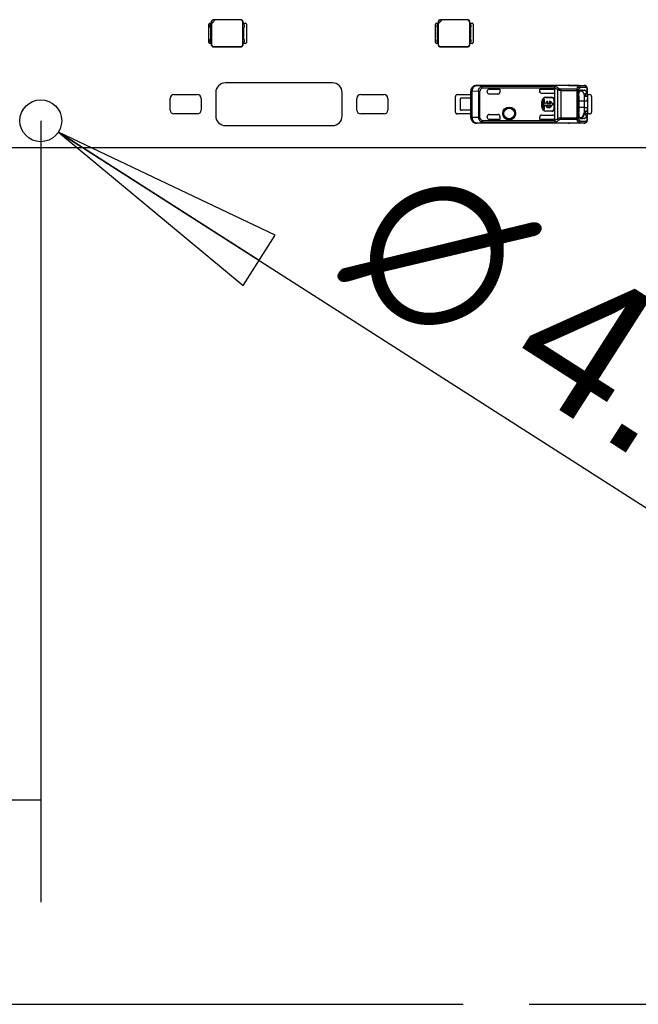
# Model space of a CAD drawing. Header units: millimetres. Extents: x 0 to 210, y 0 to 297.
# Tile 9 of 54: x 130 to 139, y 133 to 147. Entities that reach past the tile are written whole.
import ezdxf
from ezdxf.enums import TextEntityAlignment as Align

# ---------------------------------------------------------------- set-up
doc = ezdxf.new("R2010")
doc.units = ezdxf.units.MM
doc.header["$LTSCALE"] = 19.36
doc.linetypes.add('PHANTOM', pattern=[0.8, 0.45, -0.05, 0.1, -0.05, 0.1, -0.05])
doc.layers.get('0').update_dxf_attribs({"linetype": 'CONTINUOUS'})
doc.layers.add('DEFAULT_3', color=7, linetype='PHANTOM')
doc.layers.add('Z_DIM_2D', color=7, linetype='CONTINUOUS')
doc.styles.add('TEXTSTYLE_3', font='helveticaneueltw1g-ltcn.otf')
doc.styles.add('TEXTSTYLE_4', font='gdt', dxfattribs={"width": 0.7})
doc.dimstyles.new('DIMSTYLE_2', dxfattribs={"dimtxt": 2.1, "dimasz": 3.5, "dimexe": 1.5, "dimexo": 0, "dimgap": 0.525, "dimtad": 1, "dimlfac": 7.000007, "dimdsep": 46, "dimtxsty": 'TEXTSTYLE_3', "dimblk": '_FILLED', "dimblk1": '_FILLED', "dimblk2": '_FILLED', "dimcen": 0.09, "dimclrt": 5, "dimazin": 2, "dimtol": 1, "dimtp": 0.3, "dimtm": 0.3, "dimtfac": 1, "dimtofl": 0, "dimtmove": 0, "dimatfit": 3, "dimldrblk": '_FILLED', "dimfxl": 1, "dimtolj": 1, "dimarcsym": 0})
doc.dimstyles.new('DIMSTYLE_4', dxfattribs={"dimtxt": 2.1, "dimasz": 3.5, "dimexe": 1.5, "dimexo": 0, "dimtad": 1, "dimlfac": 7.000007, "dimdsep": 46, "dimtxsty": 'TEXTSTYLE_3', "dimblk": '_FILLED', "dimblk1": '_FILLED', "dimblk2": '_FILLED', "dimcen": 0.09, "dimclrt": 5, "dimazin": 2, "dimtol": 1, "dimtp": 0.2, "dimtm": 0.2, "dimtfac": 1, "dimtofl": 0, "dimtmove": 0, "dimatfit": 1, "dimldrblk": '_FILLED', "dimfxl": 1, "dimtolj": 1, "dimarcsym": 0})

# ---------------------------------------------------------------- blocks, each defined once
blk = doc.blocks.new('*D3')
at = {"layer": 'Z_DIM_2D', "color": 2, "linetype": 'CONTINUOUS'}
for p, q in [((72.215, 145.666), (72.215, 134.182)), ((130.072, 145.666), (130.072, 134.182)), ((72.215, 135.682), (101.144, 135.682)), ((130.072, 135.682), (101.144, 135.682))]:
    blk.add_line(p, q, dxfattribs=at)
at = {"layer": 'Z_DIM_2D', "color": 5, "linetype": 'CONTINUOUS'}
for s, height, style, p in [('405', 2.1, 'TEXTSTYLE_3', (99.052, 136.207)), ('`', 1.47, 'TEXTSTYLE_4', (102.025, 136.522)), ('0.3', 1.47, 'TEXTSTYLE_3', (104.117, 136.522))]:
    blk.add_text(s, height=height, dxfattribs=dict(at, style=style)).set_placement(p, align=Align.CENTER)
blk = doc.blocks.new('_FILLED')
at = {"color": 0, "linetype": 'BYBLOCK'}
blk.add_solid([(0, 0), (-1, 0.125), (-1, -0.125)], dxfattribs=at)
blk = doc.blocks.new('_NONE')
blk = doc.blocks.new('_CLOSED')
at = {"color": 0, "linetype": 'BYBLOCK'}
for p, q in [((0, 0), (-1, 0.125)), ((-1, 0.125), (-1, -0.125)), ((-1, -0.125), (0, 0)), ((-1, 0), (0, 0))]:
    blk.add_line(p, q, dxfattribs=at)
blk = doc.blocks.new('*D8')
at = {"layer": 'Z_DIM_2D', "color": 2, "linetype": 'CONTINUOUS'}
blk.add_line((130.331, 145.5), (148.027, 134.179), dxfattribs=at)
at = {"layer": 'Z_DIM_2D', "color": 2, "linetype": 'CONTINUOUS', "xscale": 3.5, "yscale": 3.5, "zscale": 3.5, "rotation": 147.3913147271}
blk.add_blockref('_CLOSED', (130.331, 145.5), dxfattribs=at)
at = {"layer": 'Z_DIM_2D', "color": 5, "linetype": 'CONTINUOUS'}
for s, height, style, p in [('n', 2.1, 'TEXTSTYLE_4', (134.474, 143.473)), ('4.3', 2.1, 'TEXTSTYLE_3', (136.833, 141.964)), ('`', 1.47, 'TEXTSTYLE_4', (139.973, 140.329)), ('0.2', 1.47, 'TEXTSTYLE_3', (141.417, 139.405)), (' (12x)', 2.1, 'TEXTSTYLE_3', (143.327, 137.81))]:
    blk.add_text(s, height=height, rotation=-32.6087, dxfattribs=dict(at, style=style)).set_placement(p)

msp = doc.modelspace()

# ---------------------------------------------------------------- linework, layer by layer
at = {"color": 7, "linetype": 'CONTINUOUS'}
for p, q in [((132.5402, 146.816), (132.5402, 147.0874)), ((132.5545, 147.1017), (132.5817, 147.1017)), ((132.5688, 147.0945), (132.5617, 147.0767)), ((132.5617, 147.041), (132.5617, 147.0767)), ((132.5617, 147.041), (132.5688, 147.0231)), ((132.5688, 147.0945), (132.5829, 147.0945)), ((132.5817, 147.0945), (132.5817, 147.1303)), ((132.5829, 146.8088), (132.5829, 147.0945)), ((132.5842, 147.097), (132.6363, 147.1492)), ((132.5842, 147.097), (132.5842, 147.1278)), ((132.5849, 146.7763), (132.5849, 147.0978)), ((133.0174, 147.1517), (132.6031, 147.1517)), ((132.6363, 147.1492), (132.6056, 147.1492)), ((133.0142, 147.1484), (132.6356, 147.1484)), ((133.0356, 147.127), (133.0356, 146.7763)), ((133.0376, 147.0945), (133.0517, 147.0945)), ((133.0376, 147.0945), (133.0376, 146.8088)), ((133.0388, 147.1303), (133.0388, 147.0945)), ((133.0388, 147.1017), (133.0788, 147.1017)), ((133.0588, 147.0767), (133.0517, 147.0945)), ((133.0517, 147.0231), (133.0588, 147.041)), ((133.0588, 147.0767), (133.0588, 147.041)), ((133.0931, 147.0874), (133.0931, 146.816)), ((135.8736, 146.816), (135.8736, 147.0874)), ((135.8879, 147.1017), (135.915, 147.1017)), ((135.9021, 147.0945), (135.895, 147.0767)), ((135.895, 147.041), (135.895, 147.0767)), ((135.895, 147.041), (135.9021, 147.0231)), ((135.9021, 147.0945), (135.9162, 147.0945)), ((135.915, 147.0945), (135.915, 147.1303)), ((135.9162, 146.8088), (135.9162, 147.0945)), ((135.9175, 147.097), (135.9696, 147.1492)), ((135.9175, 147.097), (135.9175, 147.1278)), ((135.9182, 146.7763), (135.9182, 147.0978)), ((136.3507, 147.1517), (135.9364, 147.1517)), ((135.9696, 147.1492), (135.9389, 147.1492)), ((136.3475, 147.1484), (135.9689, 147.1484)), ((136.3689, 147.127), (136.3689, 146.7763)), ((136.3709, 147.0945), (136.385, 147.0945)), ((136.3709, 147.0945), (136.3709, 146.8088)), ((136.3721, 147.1303), (136.3721, 147.0945)), ((136.3721, 147.1017), (136.4121, 147.1017)), ((136.3921, 147.0767), (136.385, 147.0945)), ((136.385, 147.0231), (136.3921, 147.041)), ((136.3921, 147.0767), (136.3921, 147.041)), ((136.4264, 147.0874), (136.4264, 146.816)), ((132.5688, 146.8802), (132.5688, 147.0231)), ((133.0517, 147.0231), (133.0517, 146.8802)), ((135.9021, 146.8802), (135.9021, 147.0231)), ((136.385, 147.0231), (136.385, 146.8802)), ((132.5817, 146.8017), (132.5545, 146.8017)), ((132.5688, 146.8802), (132.5617, 146.8624)), ((132.5617, 146.8267), (132.5617, 146.8624)), ((132.5617, 146.8267), (132.5688, 146.8088)), ((132.5829, 146.8088), (132.5688, 146.8088)), ((132.5817, 146.7731), (132.5817, 146.8088)), ((133.0174, 146.7517), (132.6031, 146.7517)), ((132.6063, 146.7549), (133.0142, 146.7549)), ((133.0517, 146.8088), (133.0376, 146.8088)), ((133.0388, 146.8088), (133.0388, 146.7731)), ((133.0788, 146.8017), (133.0388, 146.8017)), ((133.0588, 146.8624), (133.0517, 146.8802)), ((133.0517, 146.8088), (133.0588, 146.8267)), ((133.0588, 146.8624), (133.0588, 146.8267)), ((135.915, 146.8017), (135.8879, 146.8017)), ((135.9021, 146.8802), (135.895, 146.8624)), ((135.895, 146.8267), (135.895, 146.8624)), ((135.895, 146.8267), (135.9021, 146.8088)), ((135.9162, 146.8088), (135.9021, 146.8088)), ((135.915, 146.7731), (135.915, 146.8088)), ((136.3507, 146.7517), (135.9364, 146.7517)), ((135.9397, 146.7549), (136.3475, 146.7549)), ((136.385, 146.8088), (136.3709, 146.8088)), ((136.3721, 146.8088), (136.3721, 146.7731)), ((136.4121, 146.8017), (136.3721, 146.8017)), ((136.3921, 146.8624), (136.385, 146.8802)), ((136.385, 146.8088), (136.3921, 146.8267)), ((136.3921, 146.8624), (136.3921, 146.8267)), ((134.3579, 146.2231), (132.7864, 146.2231)), ((132.0293, 146.0517), (132.3722, 146.0517)), ((132.6436, 146.0802), (132.6436, 145.7374)), ((134.5007, 145.7374), (134.5007, 146.0802)), ((134.7722, 146.0517), (135.115, 146.0517)), ((136.165, 145.7945), (136.165, 146.0231)), ((136.1936, 146.0517), (136.39, 146.0517)), ((137.9762, 146.0303), (137.9763, 146.0303)), ((137.9762, 146.0303), (137.9763, 146.0303)), ((137.9762, 145.7874), (137.9762, 146.0303)), ((137.9763, 146.0303), (137.9763, 145.7874)), ((138.0081, 146.1177), (137.9998, 146.1147)), ((138.0081, 146.1179), (138.0321, 146.1179)), ((138.0321, 146.1179), (138.0081, 146.1177)), ((138.0146, 146.1035), (138.0545, 146.118)), ((138.055, 146.1178), (138.0147, 146.1033)), ((138.0147, 146.1033), (138.0147, 146.1032)), ((138.0147, 146.1033), (138.0147, 146.1032)), ((138.0321, 146.1179), (138.0549, 146.118)), ((138.0554, 146.0618), (138.0554, 146.062)), ((138.1043, 146.0226), (138.0615, 146.0168)), ((138.1043, 146.0517), (138.1364, 146.0517)), ((138.1043, 146.0225), (138.1043, 145.9588)), ((138.165, 146.0231), (138.165, 145.7945)), ((131.9722, 145.8231), (131.9722, 145.9945)), ((132.4293, 145.9945), (132.4293, 145.8231)), ((134.715, 145.8231), (134.715, 145.9945)), ((135.1722, 145.9945), (135.1722, 145.8231)), ((138.1043, 145.9588), (138.1043, 145.9958)), ((132.3722, 145.766), (132.0293, 145.766)), ((135.115, 145.766), (134.7722, 145.766)), ((136.39, 145.766), (136.1936, 145.766)), ((137.9763, 145.7874), (137.9762, 145.7874)), ((137.9763, 145.7874), (137.9762, 145.7874)), ((138.0614, 145.8588), (138.1043, 145.8588)), ((138.0614, 145.8008), (138.0614, 145.8588)), ((138.0956, 145.745), (138.0957, 145.7452)), ((138.1043, 145.8588), (138.1043, 145.7951)), ((138.1364, 145.766), (138.1043, 145.766)), ((132.7864, 145.5945), (134.3579, 145.5945)), ((138.0002, 145.7028), (138.0081, 145.6999)), ((138.0075, 145.6998), (138.0014, 145.7021)), ((138.0081, 145.6999), (138.0353, 145.6997)), ((138.0353, 145.6997), (138.0081, 145.6998)), ((138.0146, 145.7143), (138.055, 145.6997)), ((138.0548, 145.6996), (138.0146, 145.7141)), ((138.055, 145.6996), (138.0353, 145.6997)), ((138.069, 145.7042), (138.0692, 145.7043)), ((138.069, 145.7042), (138.0691, 145.7042)), ((138.0692, 145.7043), (138.0691, 145.7042)), ((140.6436, 145.266), (61.6437, 145.266))]:
    msp.add_line(p, q, dxfattribs=at)
at = {"color": 9, "linetype": 'CONTINUOUS'}
for p, q in [((132.5842, 147.1278), (132.5817, 147.1303)), ((132.6031, 147.1517), (132.6056, 147.1492)), ((133.0142, 147.1484), (133.0174, 147.1517)), ((133.0388, 147.1303), (133.0356, 147.127)), ((135.9175, 147.1278), (135.915, 147.1303)), ((135.9364, 147.1517), (135.9389, 147.1492)), ((136.3475, 147.1484), (136.3507, 147.1517)), ((136.3721, 147.1303), (136.3689, 147.127)), ((132.5817, 146.7731), (132.5849, 146.7763)), ((132.6063, 146.7549), (132.6031, 146.7517)), ((133.0174, 146.7517), (133.0142, 146.7549)), ((133.0356, 146.7763), (133.0388, 146.7731)), ((135.915, 146.7731), (135.9182, 146.7763)), ((135.9397, 146.7549), (135.9364, 146.7517)), ((136.3507, 146.7517), (136.3475, 146.7549)), ((136.3689, 146.7763), (136.3721, 146.7731)), ((136.4781, 146.185), (136.574, 146.184)), ((136.4781, 146.185), (136.4781, 146.185)), ((136.5435, 146.169), (136.5557, 146.1454)), ((137.6318, 146.171), (136.5557, 146.171)), ((136.5557, 146.1454), (136.5557, 146.171)), ((137.9723, 146.184), (136.574, 146.184)), ((136.574, 146.1833), (136.574, 146.184)), ((137.9723, 146.1833), (136.574, 146.1833)), ((137.8257, 146.1874), (137.8257, 146.186)), ((137.8257, 146.186), (138.0554, 146.186)), ((137.9723, 146.184), (138.0554, 146.186)), ((137.9723, 146.184), (137.9723, 146.1838)), ((137.9723, 146.1838), (137.9723, 146.1833)), ((138.0881, 146.1727), (138.0881, 146.1728)), ((136.3924, 146.0993), (136.39, 146.1017)), ((136.3924, 146.0993), (136.4124, 146.0993)), ((136.3924, 146.0993), (136.3924, 145.7183)), ((136.5013, 146.0984), (136.4124, 146.0993)), ((136.4124, 145.7183), (136.4124, 146.0993)), ((136.5013, 146.0984), (136.5232, 146.0984)), ((136.5013, 146.0984), (136.5013, 145.7193)), ((136.5232, 145.7193), (136.5232, 146.0984)), ((137.6235, 146.1454), (136.5557, 146.1454)), ((136.6614, 146.131), (136.6614, 146.131)), ((136.8186, 146.0874), (136.8182, 146.0874)), ((137.5948, 146.131), (137.5948, 146.131)), ((137.6637, 146.1221), (137.6637, 145.6955)), ((137.9466, 146.129), (137.7123, 146.129)), ((137.7123, 146.129), (137.7123, 145.6886)), ((137.7123, 146.1111), (137.9734, 146.111)), ((137.9466, 146.129), (137.9466, 145.6886)), ((137.9734, 145.7066), (137.9734, 146.111)), ((138.0822, 146.1574), (137.9992, 146.1554)), ((138.1034, 146.0432), (138.0598, 146.0432)), ((138.0757, 146.0187), (138.0757, 146.0671)), ((138.0957, 146.1516), (138.0957, 146.0727)), ((138.1043, 146.0225), (138.1043, 146.1294)), ((137.4338, 145.9517), (137.4376, 145.9517)), ((137.4948, 146.0088), (137.4948, 146.0126)), ((137.5805, 146.0126), (137.5805, 146.0088)), ((137.6091, 145.9802), (137.6128, 145.9802)), ((137.9763, 145.9588), (138.1043, 145.9588)), ((136.8182, 145.7302), (136.8186, 145.7302)), ((137.4376, 145.866), (137.4338, 145.866)), ((137.4948, 145.805), (137.4948, 145.8088)), ((137.5805, 145.8088), (137.5805, 145.805)), ((137.6128, 145.8374), (137.6091, 145.8374)), ((138.0614, 145.8588), (137.9763, 145.8588)), ((138.053, 145.7745), (138.1035, 145.7745)), ((138.0757, 145.7505), (138.0757, 145.8084)), ((138.0957, 145.7449), (138.0957, 145.666)), ((138.1043, 145.6882), (138.1043, 145.7951)), ((136.39, 145.716), (136.3924, 145.7183)), ((136.4124, 145.7183), (136.3924, 145.7183)), ((136.4124, 145.7183), (136.5013, 145.7193)), ((136.4777, 145.6326), (136.574, 145.6336)), ((136.5232, 145.7193), (136.5013, 145.7193)), ((136.5557, 145.6722), (136.5435, 145.6486)), ((136.5557, 145.6722), (137.6235, 145.6722)), ((136.5557, 145.6722), (136.5557, 145.6466)), ((136.5557, 145.6466), (137.632, 145.6466)), ((136.5715, 145.6345), (136.574, 145.6344)), ((136.574, 145.6344), (137.9723, 145.6344)), ((136.574, 145.6336), (136.574, 145.6344)), ((136.574, 145.6336), (137.9723, 145.6336)), ((136.6614, 145.6866), (136.6614, 145.6867)), ((137.5947, 145.6867), (137.5947, 145.6866)), ((137.9466, 145.7066), (137.7123, 145.7066)), ((137.7123, 145.6886), (137.9466, 145.6886)), ((138.0554, 145.6316), (137.8257, 145.6316)), ((137.8257, 145.6316), (137.8257, 145.6302)), ((137.9734, 145.7066), (137.9466, 145.7066)), ((137.9723, 145.6344), (137.9723, 145.6338)), ((137.9723, 145.6338), (137.9723, 145.6336)), ((138.0554, 145.6316), (137.9723, 145.6336)), ((137.9992, 145.6622), (138.0822, 145.6602)), ((138.0881, 145.6448), (138.088, 145.6448))]:
    msp.add_line(p, q, dxfattribs=at)
at = {"color": 6, "linetype": 'CONTINUOUS'}
for p, q in [((136.4763, 146.1874), (137.8257, 146.1874)), ((136.4781, 146.185), (136.4763, 146.1874)), ((138.0558, 146.186), (138.0554, 146.186)), ((138.0558, 146.186), (138.0557, 146.186)), ((136.39, 145.9981), (136.39, 146.1017)), ((136.6329, 146.0874), (136.6329, 146.1025)), ((136.6614, 146.131), (136.8182, 146.131)), ((136.6614, 146.131), (136.8186, 146.131)), ((136.79, 146.0588), (136.6614, 146.0588)), ((136.8186, 146.131), (136.8182, 146.131)), ((136.8182, 146.131), (136.8182, 146.0874)), ((136.8186, 146.131), (136.8186, 146.0874)), ((137.4043, 146.131), (137.5948, 146.131)), ((137.4047, 146.131), (137.4043, 146.131)), ((137.4043, 146.096), (137.4043, 146.131)), ((137.4047, 146.0947), (137.4043, 146.096)), ((137.4047, 146.131), (137.5948, 146.131)), ((137.4047, 146.0947), (137.4047, 146.131)), ((137.5948, 146.0674), (137.4329, 146.0674)), ((137.6233, 145.6748), (137.6233, 146.1428)), ((138.0146, 146.1035), (137.9907, 146.1033)), ((136.2329, 145.991), (136.2329, 145.8267)), ((136.3903, 145.9981), (136.2543, 145.9981)), ((136.3903, 145.8195), (136.3903, 145.9981)), ((137.4338, 145.866), (137.4338, 145.9517)), ((137.4376, 145.866), (137.4376, 145.9517)), ((137.4736, 145.9794), (137.4547, 145.9794)), ((137.4547, 145.9794), (137.4547, 145.8382)), ((137.4736, 145.9183), (137.4736, 145.9794)), ((137.4882, 145.9183), (137.4736, 145.9183)), ((137.4736, 145.8994), (137.4882, 145.8994)), ((137.4736, 145.8382), (137.4736, 145.8994)), ((137.4948, 146.0126), (137.5805, 146.0126)), ((137.4948, 146.0088), (137.5805, 146.0088)), ((137.565, 145.9183), (137.5059, 145.9183)), ((137.5059, 145.8994), (137.565, 145.8994)), ((137.5236, 145.9375), (137.5236, 145.9555)), ((137.5473, 145.9555), (137.5473, 145.9375)), ((137.5975, 145.9183), (137.5827, 145.9183)), ((137.5827, 145.8994), (137.5975, 145.8994)), ((137.5975, 145.8994), (137.5975, 145.9183)), ((137.6091, 145.9802), (137.6091, 145.8374)), ((137.6128, 145.9802), (137.6128, 145.8374)), ((138.0614, 145.8588), (138.0614, 145.9588)), ((138.0615, 145.9588), (138.0615, 146.0168)), ((138.1043, 145.9588), (138.1043, 145.8588)), ((136.3903, 145.8195), (136.2543, 145.8195)), ((136.39, 145.716), (136.39, 145.8195)), ((136.6329, 145.7152), (136.6329, 145.7302)), ((136.6614, 145.7588), (136.79, 145.7588)), ((136.8182, 145.7302), (136.8182, 145.6867)), ((136.8186, 145.7302), (136.8186, 145.6866)), ((137.4329, 145.7502), (137.5948, 145.7502)), ((137.4547, 145.8382), (137.4736, 145.8382)), ((137.5805, 145.8088), (137.4948, 145.8088)), ((137.5805, 145.805), (137.4948, 145.805)), ((138.0614, 145.8088), (138.1041, 145.8088)), ((138.0614, 145.8084), (138.0757, 145.8084)), ((138.1041, 145.8088), (138.1041, 145.8588)), ((136.4763, 145.6302), (136.4777, 145.6326)), ((137.8257, 145.6302), (136.4763, 145.6302)), ((136.6614, 145.6867), (136.8182, 145.6867)), ((136.8186, 145.6866), (136.6614, 145.6866)), ((136.8182, 145.6867), (136.8186, 145.6866)), ((137.4043, 145.7216), (137.4047, 145.7224)), ((137.4043, 145.6866), (137.4043, 145.7216)), ((137.4043, 145.6866), (137.4047, 145.6867)), ((137.5947, 145.6866), (137.4043, 145.6866)), ((137.4047, 145.6867), (137.4047, 145.7224)), ((137.5948, 145.6867), (137.4047, 145.6867)), ((137.5948, 145.6867), (137.5947, 145.6867)), ((137.9907, 145.7143), (138.0146, 145.7141)), ((138.0557, 145.6316), (138.0558, 145.6316)), ((138.088, 145.6448), (138.0884, 145.6452)), ((138.088, 145.6448), (138.0881, 145.6448))]:
    msp.add_line(p, q, dxfattribs=at)
for points in [[(138.1043, 146.1294), (138.1043, 146.1303), (138.1043, 146.1314), (138.1042, 146.1325), (138.1042, 146.1335), (138.1042, 146.1345), (138.1041, 146.1355), (138.104, 146.1365), (138.104, 146.1374), (138.1039, 146.1384), (138.1038, 146.1393), (138.1037, 146.1403), (138.1036, 146.1412), (138.1034, 146.1421), (138.1033, 146.143), (138.1032, 146.1439), (138.103, 146.1447), (138.1028, 146.1456), (138.1027, 146.1464), (138.1025, 146.1472), (138.1023, 146.148), (138.1021, 146.1488), (138.1019, 146.1496), (138.1017, 146.1503), (138.1015, 146.151), (138.1013, 146.1518), (138.101, 146.1525), (138.1008, 146.1532), (138.1005, 146.1539), (138.1003, 146.1546), (138.1, 146.1553), (138.0997, 146.156), (138.0994, 146.1566), (138.0992, 146.1573), (138.0989, 146.1579), (138.0986, 146.1586), (138.0983, 146.1592), (138.0979, 146.1598), (138.0976, 146.1604), (138.0973, 146.161), (138.097, 146.1616), (138.0966, 146.1622), (138.0963, 146.1628), (138.0959, 146.1634), (138.0955, 146.164), (138.0952, 146.1645), (138.0948, 146.1651), (138.0944, 146.1656), (138.094, 146.1661), (138.0936, 146.1667), (138.0932, 146.1672), (138.0928, 146.1677), (138.0924, 146.1682), (138.092, 146.1687), (138.0916, 146.1692), (138.0911, 146.1697), (138.0907, 146.1702), (138.0902, 146.1707), (138.0898, 146.1711), (138.0893, 146.1716), (138.0889, 146.172), (138.0884, 146.1725), (138.0881, 146.1728)], [(138.0884, 145.6452), (138.0889, 145.6456), (138.0893, 145.6461), (138.0898, 145.6465), (138.0903, 145.647), (138.0907, 145.6475), (138.0912, 145.648), (138.0916, 145.6485), (138.0921, 145.649), (138.0925, 145.6495), (138.0929, 145.65), (138.0933, 145.6505), (138.0937, 145.6511), (138.0941, 145.6516), (138.0945, 145.6521), (138.0949, 145.6527), (138.0953, 145.6532), (138.0956, 145.6538), (138.096, 145.6544), (138.0963, 145.6549), (138.0967, 145.6555), (138.097, 145.6561), (138.0974, 145.6567), (138.0977, 145.6573), (138.098, 145.6579), (138.0983, 145.6586), (138.0986, 145.6592), (138.0989, 145.6599), (138.0992, 145.6605), (138.0995, 145.6612), (138.0998, 145.6619), (138.1001, 145.6625), (138.1003, 145.6632), (138.1006, 145.6639), (138.1009, 145.6647), (138.1011, 145.6654), (138.1013, 145.6661), (138.1016, 145.6669), (138.1018, 145.6677), (138.102, 145.6685), (138.1022, 145.6693), (138.1024, 145.6701), (138.1026, 145.6709), (138.1028, 145.6718), (138.103, 145.6726), (138.1031, 145.6735), (138.1033, 145.6744), (138.1034, 145.6754), (138.1036, 145.6763), (138.1037, 145.6773), (138.1038, 145.6783), (138.1039, 145.6793), (138.104, 145.6804), (138.1041, 145.6814), (138.1041, 145.6825), (138.1042, 145.6836), (138.1042, 145.6848), (138.1043, 145.686), (138.1043, 145.6871), (138.1043, 145.6882)]]:
    msp.add_lwpolyline(points, dxfattribs=at)
at = {"color": 7, "linetype": 'CONTINUOUS'}
msp.add_circle((130.0722, 145.666), 0.3071, dxfattribs=at)
at = {"color": 6, "linetype": 'CONTINUOUS'}
for radius in [0.0939, 0.0786]:
    msp.add_circle((136.9543, 145.7731), radius, dxfattribs=at)
at = {"color": 9, "linetype": 'CONTINUOUS'}
for radius in [0.0837, 0.0789]:
    msp.add_circle((136.9543, 145.7731), radius, dxfattribs=at)
at = {"color": 7, "linetype": 'CONTINUOUS'}
for centre, radius, start, end in [((132.5545, 147.0874), 0.0143, 90.00066, 180), ((133.0788, 147.0874), 0.0143, 0.00066, 89.99934), ((135.8879, 147.0874), 0.0143, 90.00066, 180), ((136.4121, 147.0874), 0.0143, 0.00066, 89.99934), ((132.5545, 146.816), 0.0143, 180, 269.99934), ((133.0788, 146.816), 0.0143, 270.00066, 359.99934), ((135.8879, 146.816), 0.0143, 180, 269.99934), ((136.4121, 146.816), 0.0143, 270.00066, 359.99934), ((132.7864, 146.0802), 0.1429, 90, 180), ((134.3579, 146.0802), 0.1429, 0, 90), ((132.0293, 145.9945), 0.0571, 90.0008, 180), ((132.3722, 145.9945), 0.0571, 0.0008, 89.9992), ((134.7722, 145.9945), 0.0571, 90.0008, 180), ((135.115, 145.9945), 0.0571, 0.0008, 89.9992), ((136.1936, 146.0231), 0.0286, 90.00133, 179.99912), ((138.0148, 146.0821), 0.0214, 88.53685, 90.49988), ((134.2894, 160.5843), 15.0029, 284.53788, 284.69682), ((138.0515, 146.0876), 0.0312, 57.69491, 58.11826), ((137.9234, 146.0094), 0.1834, 20.05135, 20.1668), ((138.0283, 146.0378), 0.0759, 27.07305, 27.3378), ((138.1364, 146.0231), 0.0286, 0.00133, 89.99867), ((132.0293, 145.8231), 0.0571, 180, 269.9992), ((132.3722, 145.8231), 0.0571, 270.0008, 359.9992), ((132.7864, 145.7374), 0.1429, 180, 270), ((134.3579, 145.7374), 0.1429, 270, 360), ((134.7722, 145.8231), 0.0571, 180, 269.9992), ((135.115, 145.8231), 0.0571, 270.0008, 359.9992), ((136.1936, 145.7945), 0.0286, 180.00088, 269.99867), ((133.504, 128.2361), 18.1012, 75.30544, 75.43719), ((138.0487, 145.7698), 0.0531, 332.15947, 332.44889), ((138.1364, 145.7945), 0.0286, 270.00133, 359.99867), ((137.5948, 145.7152), 0.0286, 270.00042, 359.99993), ((137.5948, 145.7154), 0.0288, 270.00303, 270.73985), ((137.5942, 145.7152), 0.0292, 359.26229, 359.99502), ((138.0095, 145.7151), 0.0154, 246.38987, 252.0981), ((138.0093, 145.7145), 0.0147, 252.10149, 265.21434), ((138.0147, 145.7254), 0.0113, 269.63077, 271.62927)]:
    msp.add_arc(centre, radius, start, end, dxfattribs=at)
at = {"color": 6, "linetype": 'CONTINUOUS'}
for centre, radius, start, end in [((136.4757, 146.1017), 0.0857, 89.99991, 180.00035), ((136.4758, 146.1017), 0.0857, 89.6912, 90.05786), ((137.8267, 146.1001), 0.0859, 90.00009, 90.64346), ((138.0557, 146.1745), 0.0115, 90.90546, 91.74279), ((138.0557, 146.1741), 0.0119, 90.45045, 90.90751), ((138.0557, 146.1738), 0.0122, 89.99911, 90.45047), ((136.6614, 146.0874), 0.0286, 180, 270), ((137.5948, 146.1025), 0.0286, 359.99384, 89.9998), ((137.6402, 146.1428), 0.0169, 171.09849, 180.06246), ((136.2543, 145.9624), 0.0357, 90, 126.8699), ((137.4948, 145.9517), 0.0609, 90, 180), ((137.4948, 145.9517), 0.0571, 90, 180), ((137.5355, 145.9088), 0.0482, 104.20419, 168.67274), ((137.5355, 145.9088), 0.0482, 191.32726, 348.67274), ((137.5355, 145.9088), 0.031, 112.43198, 162.21534), ((137.5355, 145.9088), 0.031, 197.78466, 342.21534), ((137.5355, 145.9088), 0.0482, 11.32726, 75.79581), ((137.5355, 145.9088), 0.031, 17.78466, 67.56802), ((137.5805, 145.9802), 0.0323, 360, 90), ((137.5805, 145.9802), 0.0286, 0, 90), ((136.2543, 145.8552), 0.0357, 233.1301, 270), ((136.6614, 145.7302), 0.0286, 90, 180), ((137.4329, 145.7216), 0.0286, 90.00217, 179.99799), ((137.4333, 145.722), 0.0286, 135.95072, 179.2565), ((137.4948, 145.866), 0.0609, 180, 270), ((137.4948, 145.866), 0.0571, 180, 270), ((137.5805, 145.8374), 0.0323, 270, 0), ((137.5805, 145.8374), 0.0286, 270, 0), ((136.4757, 145.716), 0.0857, 179.99962, 270.00014), ((136.4781, 145.7183), 0.0857, 180.00323, 269.75999), ((136.4758, 145.716), 0.0857, 269.95547, 270.32231), ((137.5948, 145.7152), 0.0286, 270.00024, 359.85015), ((137.6402, 145.6748), 0.0169, 179.93914, 188.90195), ((137.8257, 145.7161), 0.0859, 270.01088, 280.26946), ((137.8267, 145.7174), 0.0858, 269.35599, 270.00056)]:
    msp.add_arc(centre, radius, start, end, dxfattribs=at)
at = {"color": 9, "linetype": 'CONTINUOUS'}
for centre, radius, start, end in [((136.4781, 146.0993), 0.0857, 90.00982, 179.99473), ((136.5793, 146.0863), 0.0971, 93.115, 94.53757), ((137.5619, 145.8191), 0.1862, 292.11397, 309.335), ((138.0726, 145.6619), 0.023, 312.27817, 312.98135)]:
    msp.add_arc(centre, radius, start, end, dxfattribs=at)
at = {"color": 7, "linetype": 'CONTINUOUS'}
for centre, major_axis, start_param, end_param in [((132.6031, 147.1302), (-0.0152, 0.0152), -0.7847892, 0.7847892), ((132.6056, 147.1277), (-0.0152, 0.0152), -0.7847892, 0.7847892), ((133.0141, 147.127), (0.0152, 0.0152), -0.7847892, 0.7847892), ((133.0174, 147.1302), (0.0152, 0.0152), -0.7847892, 0.7847892), ((135.9364, 147.1302), (-0.0152, 0.0152), -0.7847892, 0.7847892), ((135.9389, 147.1277), (-0.0152, 0.0152), -0.7847892, 0.7847892), ((136.3475, 147.127), (0.0152, 0.0152), -0.7847892, 0.7847892), ((136.3507, 147.1302), (0.0152, 0.0152), -0.7847892, 0.7847892), ((132.6031, 146.7731), (0.0152, 0.0152), -3.9263818, -2.3568035), ((132.6064, 146.7764), (-0.0152, -0.0152), -0.7847892, 0.7847892), ((133.0141, 146.7764), (0.0152, -0.0152), -0.7847892, 0.7847892), ((133.0174, 146.7731), (0.0152, -0.0152), -0.7847892, 0.7847892), ((135.9364, 146.7731), (0.0152, 0.0152), -3.9263818, -2.3568035), ((135.9397, 146.7764), (-0.0152, -0.0152), -0.7847892, 0.7847892), ((136.3475, 146.7764), (0.0152, -0.0152), -0.7847892, 0.7847892), ((136.3507, 146.7731), (0.0152, -0.0152), -0.7847892, 0.7847892)]:
    msp.add_ellipse(centre, major_axis=major_axis, ratio=0.9987828, start_param=start_param, end_param=end_param, dxfattribs=at)
at = {"color": 6, "linetype": 'CONTINUOUS'}
for centre, major_axis, ratio, start_param, end_param in [((137.8257, 146.1017), (0, 0.0857), 0.9999619, -0.1794066, -0.0000055), ((136.6614, 146.1024), (0, 0.0286), 0.9999939, 0, 1.5681784), ((136.6614, 146.1025), (0, 0.0286), 0.9999939, 0, 1.5707963), ((136.7896, 146.0874), (0.0286, 0), 0.9998477, -1.5577083, 0), ((136.79, 146.0874), (0.0286, 0), 0.9998477, -1.5707963, 0), ((137.4329, 146.096), (0.0202, -0.0202), 0.9996955, -2.3563468, -0.7852459), ((137.5948, 146.1024), (0, 0.0286), 0.9999939, -1.5681785, 0), ((137.5948, 146.096), (0, 0.0286), 0.9998477, -3.1415927, -1.5707963), ((136.7896, 145.7302), (0.0286, 0), 0.9998477, -0.0000003, 1.5579162), ((136.79, 145.7302), (0.0286, 0), 0.9998477, -0.0000006, 1.5707963), ((137.5948, 145.7216), (0, 0.0286), 0.9998477, -1.5707956, 0), ((136.6614, 145.7152), (0, 0.0286), 0.9999939, -4.7097711, -3.1415927), ((136.6614, 145.7152), (0, 0.0286), 0.9999939, -4.712389, -3.1415927)]:
    msp.add_ellipse(centre, major_axis=major_axis, ratio=ratio, start_param=start_param, end_param=end_param, dxfattribs=at)
at = {"color": 9, "linetype": 'CONTINUOUS'}
for points, knots in [([(136.4124, 146.0993), (136.4125, 146.1103), (136.415, 146.1268), (136.4231, 146.1468), (136.4313, 146.1598), (136.4412, 146.1706), (136.4526, 146.1787), (136.4651, 146.1838), (136.4738, 146.185), (136.4781, 146.185)], [0, 0, 0, 0, 0.2782204, 0.4126412, 0.541523, 0.6640737, 0.7804092, 0.8916784, 1, 1, 1, 1]), ([(136.5013, 146.0984), (136.5013, 146.102), (136.5019, 146.1092), (136.5042, 146.1198), (136.5079, 146.1299), (136.5129, 146.1395), (136.5191, 146.1482), (136.5288, 146.1588), (136.5374, 146.1653), (136.5435, 146.169)], [0, 0, 0, 0, 0.1257013, 0.2513021, 0.3767119, 0.5019234, 0.6269279, 0.7516743, 1, 1, 1, 1]), ([(136.574, 146.184), (136.5719, 146.184), (136.5678, 146.1839), (136.5629, 146.1832), (136.5593, 146.1824), (136.557, 146.1817), (136.5549, 146.1809), (136.5531, 146.1799), (136.5515, 146.1788), (136.5496, 146.1773), (136.5475, 146.1752), (136.5452, 146.1723), (136.544, 146.1701), (136.5435, 146.169)], [0, 0, 0, 0, 0.1738491, 0.3357339, 0.4099412, 0.4782545, 0.5397625, 0.5944988, 0.6458969, 0.6961913, 0.7965551, 0.8976782, 1, 1, 1, 1]), ([(136.5557, 146.171), (136.5536, 146.1711), (136.5494, 146.1708), (136.5454, 146.1698), (136.5435, 146.169)], [0, 0, 0, 0, 0.5041732, 1, 1, 1, 1]), ([(136.5557, 146.171), (136.5558, 146.1722), (136.5562, 146.1739), (136.5571, 146.1761), (136.5579, 146.1776), (136.5588, 146.179), (136.5602, 146.1803), (136.5621, 146.1814), (136.5636, 146.1819), (136.5645, 146.1821)], [0, 0, 0, 0, 0.2345631, 0.3468052, 0.4567821, 0.5663455, 0.6825719, 0.8212707, 1, 1, 1, 1]), ([(136.5716, 146.1831), (136.5703, 146.183), (136.5679, 146.1829), (136.5656, 146.1824), (136.5645, 146.1821)], [0, 0, 0, 0, 0.5448432, 1, 1, 1, 1]), ([(137.6799, 146.1425), (137.6726, 146.1485), (137.6572, 146.1593), (137.6404, 146.1676), (137.6318, 146.171)], [0, 0, 0, 0, 0.5062308, 1, 1, 1, 1]), ([(137.9571, 146.1611), (137.9582, 146.1636), (137.9604, 146.1682), (137.9641, 146.1744), (137.968, 146.1794), (137.9709, 146.1821), (137.9723, 146.1833)], [0, 0, 0, 0, 0.2986715, 0.5637951, 0.7966188, 1, 1, 1, 1]), ([(137.9992, 146.1554), (137.9992, 146.1591), (137.9978, 146.1666), (137.9928, 146.1745), (137.9873, 146.1793), (137.9827, 146.182), (137.9776, 146.1836), (137.9741, 146.184), (137.9723, 146.184)], [0, 0, 0, 0, 0.2563638, 0.5088233, 0.63344, 0.7566151, 0.8786418, 1, 1, 1, 1]), ([(137.9723, 146.1833), (137.9732, 146.1832), (137.9748, 146.183), (137.9782, 146.1822), (137.9822, 146.1807), (137.9867, 146.178), (137.9921, 146.1733), (137.9961, 146.1673), (137.9984, 146.1607), (137.999, 146.1572), (137.9992, 146.1554)], [0, 0, 0, 0, 0.0602494, 0.1212418, 0.2443034, 0.3690961, 0.4952863, 0.7483387, 0.8747667, 1, 1, 1, 1]), ([(138.0554, 146.186), (138.0571, 146.186), (138.0607, 146.1856), (138.0657, 146.184), (138.0704, 146.1813), (138.0759, 146.1765), (138.0808, 146.1686), (138.0822, 146.1611), (138.0822, 146.1574)], [0, 0, 0, 0, 0.121362, 0.2433908, 0.3665656, 0.4911818, 0.7436392, 1, 1, 1, 1]), ([(138.0957, 146.1516), (138.0959, 146.1536), (138.0959, 146.1576), (138.0946, 146.1633), (138.092, 146.1685), (138.0895, 146.1715), (138.0881, 146.1727)], [0, 0, 0, 0, 0.2576148, 0.5092516, 0.7560062, 1, 1, 1, 1]), ([(136.5557, 146.1454), (136.5513, 146.143), (136.5451, 146.1388), (136.5378, 146.132), (136.5329, 146.1263), (136.5289, 146.12), (136.5258, 146.1131), (136.5238, 146.1059), (136.5232, 146.1009), (136.5232, 146.0984)], [0, 0, 0, 0, 0.2498673, 0.3749307, 0.4999774, 0.6250074, 0.750022, 0.8750185, 1, 1, 1, 1]), ([(137.6637, 146.1221), (137.6606, 146.1243), (137.6477, 146.1323), (137.6339, 146.1388), (137.6233, 146.1428)], [0, 0, 0, 0, 0.2533509, 1, 1, 1, 1]), ([(137.6637, 146.1221), (137.6647, 146.1242), (137.6668, 146.1281), (137.6707, 146.1336), (137.675, 146.1385), (137.6783, 146.1413), (137.6799, 146.1425)], [0, 0, 0, 0, 0.2551148, 0.5140732, 0.7658094, 1, 1, 1, 1]), ([(137.7123, 146.1111), (137.7079, 146.1111), (137.6992, 146.1117), (137.6827, 146.1147), (137.671, 146.1187), (137.6637, 146.1221)], [0, 0, 0, 0, 0.2635765, 0.5212199, 1, 1, 1, 1]), ([(137.7123, 146.129), (137.7091, 146.1291), (137.7029, 146.1299), (137.6942, 146.133), (137.6866, 146.1373), (137.682, 146.1408), (137.6799, 146.1425)], [0, 0, 0, 0, 0.2658241, 0.5234176, 0.768754, 1, 1, 1, 1]), ([(137.9571, 146.1611), (137.9549, 146.1564), (137.951, 146.1458), (137.948, 146.1349), (137.9466, 146.129)], [0, 0, 0, 0, 0.4639962, 1, 1, 1, 1]), ([(137.9734, 146.111), (137.9725, 146.1132), (137.9704, 146.1164), (137.9668, 146.1199), (137.9622, 146.1234), (137.9555, 146.1268), (137.9496, 146.1285), (137.9466, 146.129)], [0, 0, 0, 0, 0.2106204, 0.3291538, 0.4552841, 0.723581, 1, 1, 1, 1]), ([(137.9839, 146.1373), (137.9833, 146.1402), (137.9809, 146.146), (137.9747, 146.1532), (137.9666, 146.1586), (137.9603, 146.1606), (137.9571, 146.1611)], [0, 0, 0, 0, 0.2339816, 0.4842506, 0.7431808, 1, 1, 1, 1]), ([(137.9734, 146.111), (137.9748, 146.1159), (137.9779, 146.1248), (137.9818, 146.1334), (137.9839, 146.1373)], [0, 0, 0, 0, 0.5338722, 1, 1, 1, 1]), ([(137.9839, 146.1373), (137.985, 146.1393), (137.9873, 146.1431), (137.992, 146.1495), (137.9962, 146.1535), (137.9992, 146.1554)], [0, 0, 0, 0, 0.2913143, 0.5543347, 1, 1, 1, 1]), ([(138.0822, 146.1574), (138.0834, 146.1575), (138.0857, 146.1573), (138.0892, 146.1561), (138.0926, 146.1543), (138.0947, 146.1526), (138.0957, 146.1516)], [0, 0, 0, 0, 0.2282418, 0.4653964, 0.7203716, 1, 1, 1, 1]), ([(138.1043, 146.1294), (138.1043, 146.1318), (138.1041, 146.1364), (138.1026, 146.1427), (138.0999, 146.1479), (138.0972, 146.1506), (138.0957, 146.1516)], [0, 0, 0, 0, 0.2943053, 0.549205, 0.7777373, 1, 1, 1, 1]), ([(136.5013, 145.7193), (136.5013, 145.7157), (136.5019, 145.7085), (136.5042, 145.6979), (136.5078, 145.6877), (136.5129, 145.6782), (136.5191, 145.6694), (136.5288, 145.6589), (136.5374, 145.6523), (136.5435, 145.6486)], [0, 0, 0, 0, 0.1257008, 0.2512999, 0.3767079, 0.5019205, 0.6269301, 0.7516816, 1, 1, 1, 1]), ([(136.5557, 145.6722), (136.5513, 145.6746), (136.5451, 145.6788), (136.5377, 145.6856), (136.5329, 145.6913), (136.5289, 145.6977), (136.5258, 145.7045), (136.5238, 145.7118), (136.5232, 145.7168), (136.5232, 145.7193)], [0, 0, 0, 0, 0.2498677, 0.374931, 0.4999778, 0.6250078, 0.7500222, 0.8750182, 1, 1, 1, 1]), ([(136.5435, 145.6486), (136.5454, 145.6479), (136.5494, 145.6468), (136.5536, 145.6465), (136.5557, 145.6466)], [0, 0, 0, 0, 0.4958301, 1, 1, 1, 1]), ([(136.5435, 145.6486), (136.544, 145.6475), (136.5452, 145.6454), (136.5475, 145.6425), (136.5501, 145.6399), (136.5526, 145.638), (136.5549, 145.6368), (136.557, 145.6359), (136.5593, 145.6352), (136.5629, 145.6344), (136.5678, 145.6338), (136.5719, 145.6336), (136.574, 145.6336)], [0, 0, 0, 0, 0.1021621, 0.2032603, 0.3037186, 0.4055587, 0.4605144, 0.5219703, 0.590198, 0.664294, 0.8260618, 1, 1, 1, 1]), ([(136.5557, 145.6466), (136.5558, 145.6454), (136.5563, 145.6437), (136.557, 145.6415), (136.5578, 145.64), (136.5586, 145.6389), (136.5594, 145.6381), (136.5604, 145.6372), (136.5621, 145.6363), (136.5636, 145.6358), (136.5645, 145.6355)], [0, 0, 0, 0, 0.2345481, 0.3453031, 0.4542784, 0.5654739, 0.6232148, 0.6832186, 0.8226365, 1, 1, 1, 1]), ([(136.5715, 145.6345), (136.5702, 145.6346), (136.5678, 145.6348), (136.5655, 145.6352), (136.5645, 145.6355)], [0, 0, 0, 0, 0.5447932, 1, 1, 1, 1]), ([(137.6233, 145.6748), (137.6304, 145.6775), (137.6443, 145.6836), (137.6574, 145.6912), (137.6637, 145.6955)], [0, 0, 0, 0, 0.4960455, 1, 1, 1, 1]), ([(137.7123, 145.7066), (137.7079, 145.7066), (137.6992, 145.706), (137.6865, 145.7037), (137.6747, 145.7001), (137.6673, 145.6971), (137.6637, 145.6955)], [0, 0, 0, 0, 0.2634143, 0.5209007, 0.7676627, 1, 1, 1, 1]), ([(137.6637, 145.6955), (137.6647, 145.6935), (137.6668, 145.6895), (137.6707, 145.684), (137.675, 145.6791), (137.6783, 145.6763), (137.6799, 145.6751)], [0, 0, 0, 0, 0.2551203, 0.5140821, 0.7658167, 1, 1, 1, 1]), ([(137.6799, 145.6751), (137.682, 145.6769), (137.6866, 145.6803), (137.6943, 145.6845), (137.7029, 145.6877), (137.7091, 145.6886), (137.7123, 145.6886)], [0, 0, 0, 0, 0.23163, 0.4769629, 0.7343075, 1, 1, 1, 1]), ([(137.9466, 145.6886), (137.9496, 145.6892), (137.9555, 145.6908), (137.9622, 145.6943), (137.9668, 145.6977), (137.9704, 145.7013), (137.9725, 145.7044), (137.9734, 145.7066)], [0, 0, 0, 0, 0.2764161, 0.5447108, 0.670841, 0.7893753, 1, 1, 1, 1]), ([(137.9466, 145.6886), (137.948, 145.6827), (137.951, 145.6718), (137.9549, 145.6612), (137.9571, 145.6565)], [0, 0, 0, 0, 0.5360117, 1, 1, 1, 1]), ([(137.9839, 145.6803), (137.9833, 145.6774), (137.9809, 145.6717), (137.9747, 145.6644), (137.9666, 145.659), (137.9603, 145.657), (137.9571, 145.6565)], [0, 0, 0, 0, 0.2339905, 0.4842632, 0.7431905, 1, 1, 1, 1]), ([(137.9571, 145.6565), (137.9582, 145.654), (137.9604, 145.6494), (137.9641, 145.6433), (137.968, 145.6382), (137.9709, 145.6355), (137.9723, 145.6344)], [0, 0, 0, 0, 0.2986628, 0.5637837, 0.7966104, 1, 1, 1, 1]), ([(137.9723, 145.6336), (137.9741, 145.6336), (137.9776, 145.634), (137.9827, 145.6357), (137.9873, 145.6383), (137.9928, 145.6431), (137.9978, 145.6511), (137.9992, 145.6585), (137.9992, 145.6622)], [0, 0, 0, 0, 0.1213608, 0.2433891, 0.3665646, 0.4911809, 0.743639, 1, 1, 1, 1]), ([(137.9992, 145.6622), (137.999, 145.6604), (137.9984, 145.657), (137.9961, 145.6503), (137.9921, 145.6443), (137.9867, 145.6397), (137.9822, 145.6369), (137.9774, 145.6351), (137.974, 145.6345), (137.9723, 145.6344)], [0, 0, 0, 0, 0.1252481, 0.2516915, 0.5047743, 0.6309766, 0.7557856, 0.8788608, 1, 1, 1, 1]), ([(137.9839, 145.6803), (137.9818, 145.6842), (137.9779, 145.6928), (137.9748, 145.7017), (137.9734, 145.7066)], [0, 0, 0, 0, 0.4661189, 1, 1, 1, 1]), ([(137.9992, 145.6622), (137.9977, 145.6631), (137.9949, 145.6653), (137.9911, 145.6694), (137.9873, 145.6745), (137.9851, 145.6783), (137.9839, 145.6803)], [0, 0, 0, 0, 0.210939, 0.4464139, 0.7090351, 1, 1, 1, 1]), ([(138.0822, 145.6602), (138.0822, 145.6565), (138.0808, 145.6491), (138.0759, 145.6411), (138.0704, 145.6363), (138.0657, 145.6337), (138.0607, 145.632), (138.0571, 145.6316), (138.0554, 145.6316)], [0, 0, 0, 0, 0.2563562, 0.5088121, 0.6334284, 0.7566043, 0.878635, 1, 1, 1, 1]), ([(138.0957, 145.666), (138.0946, 145.6651), (138.0926, 145.6634), (138.0892, 145.6615), (138.0857, 145.6604), (138.0834, 145.6602), (138.0822, 145.6602)], [0, 0, 0, 0, 0.2796752, 0.5346573, 0.77179, 1, 1, 1, 1]), ([(138.0957, 145.666), (138.0959, 145.664), (138.0959, 145.6601), (138.0946, 145.6544), (138.0921, 145.6492), (138.0896, 145.6463), (138.0883, 145.645)], [0, 0, 0, 0, 0.2575896, 0.5092446, 0.7560259, 1, 1, 1, 1]), ([(138.0957, 145.666), (138.0972, 145.6671), (138.0999, 145.6697), (138.1026, 145.6749), (138.1041, 145.6812), (138.1043, 145.6857), (138.1043, 145.6882)], [0, 0, 0, 0, 0.2226752, 0.4518005, 0.7064524, 1, 1, 1, 1])]:
    msp.add_open_spline(points, degree=3, knots=knots, dxfattribs=at)
at = {"color": 6, "linetype": 'CONTINUOUS'}
for points, knots in [([(136.5645, 146.1821), (136.5656, 146.1824), (136.568, 146.1828), (136.5703, 146.183), (136.5716, 146.1831)], [0, 0, 0, 0, 0.4711697, 1, 1, 1, 1]), ([(137.6235, 146.1454), (137.624, 146.1481), (137.625, 146.1532), (137.6269, 146.1603), (137.6288, 146.1655), (137.6305, 146.169), (137.6314, 146.1704), (137.6318, 146.171)], [0, 0, 0, 0, 0.299018, 0.5762296, 0.813667, 0.9136099, 1, 1, 1, 1]), ([(138.088, 146.1728), (138.0859, 146.1747), (138.0813, 146.1783), (138.0735, 146.1826), (138.0649, 146.1854), (138.0589, 146.186), (138.0558, 146.186)], [0, 0, 0, 0, 0.2427597, 0.4904005, 0.7434603, 1, 1, 1, 1]), ([(137.4126, 146.0758), (137.4114, 146.0771), (137.4092, 146.0798), (137.4068, 146.0845), (137.4054, 146.0887), (137.4049, 146.0917), (137.4048, 146.0932), (137.4047, 146.0941), (137.4047, 146.0945), (137.4047, 146.0947)], [0, 0, 0, 0, 0.2499257, 0.4998513, 0.7497767, 0.8748699, 0.937432, 0.9687169, 1, 1, 1, 1]), ([(138.1041, 145.8088), (138.1039, 145.8088), (138.1036, 145.8088), (138.1025, 145.8087), (138.1007, 145.8086), (138.0979, 145.8086), (138.0944, 145.8085), (138.0903, 145.8084), (138.084, 145.8084), (138.0791, 145.8084), (138.0757, 145.8084)], [0, 0, 0, 0, 0.0155177, 0.0390336, 0.1092786, 0.2084946, 0.3334664, 0.4801328, 0.6437233, 1, 1, 1, 1]), ([(136.4777, 145.6326), (136.4735, 145.6327), (136.4648, 145.6339), (136.4524, 145.6389), (136.441, 145.647), (136.4311, 145.6578), (136.423, 145.6709), (136.4149, 145.6908), (136.4125, 145.7073), (136.4124, 145.7183)], [0, 0, 0, 0, 0.1081623, 0.2193027, 0.3355532, 0.4580712, 0.5869758, 0.7214732, 1, 1, 1, 1]), ([(136.5645, 145.6355), (136.565, 145.6354), (136.5661, 145.6352), (136.5684, 145.6348), (136.5702, 145.6346), (136.5715, 145.6345)], [0, 0, 0, 0, 0.2253777, 0.4696719, 1, 1, 1, 1]), ([(137.6235, 145.6722), (137.624, 145.6695), (137.625, 145.6644), (137.627, 145.6573), (137.6289, 145.6521), (137.6306, 145.6487), (137.6315, 145.6472), (137.632, 145.6466)], [0, 0, 0, 0, 0.2988301, 0.5759717, 0.8135252, 0.9135643, 1, 1, 1, 1]), ([(138.0558, 145.6316), (138.0588, 145.6316), (138.0649, 145.6323), (138.0735, 145.635), (138.0813, 145.6393), (138.0859, 145.6429), (138.088, 145.6448)], [0, 0, 0, 0, 0.2565599, 0.5096296, 0.7572635, 1, 1, 1, 1])]:
    msp.add_open_spline(points, degree=3, knots=knots, dxfattribs=at)
at = {"color": 7, "linetype": 'CONTINUOUS'}
for points, knots in [([(137.9762, 146.0303), (137.9763, 146.0361), (137.9767, 146.0476), (137.9786, 146.0641), (137.9816, 146.0792), (137.9855, 146.0923), (137.9896, 146.1017), (137.9933, 146.1077), (137.9961, 146.1113), (137.9989, 146.1142), (138.0019, 146.1162), (138.005, 146.1175), (138.007, 146.1179), (138.0081, 146.1179)], [0, 0, 0, 0, 0.1776715, 0.3483491, 0.5054067, 0.6443045, 0.7627664, 0.813831, 0.8595471, 0.9001313, 0.9362236, 0.9690137, 1, 1, 1, 1]), ([(138.0297, 146.0983), (138.0274, 146.0999), (138.0237, 146.1018), (138.0185, 146.1031), (138.0159, 146.1033), (138.0147, 146.1032)], [0, 0, 0, 0, 0.5237691, 0.7652667, 1, 1, 1, 1]), ([(138.0437, 146.0835), (138.0417, 146.0863), (138.0376, 146.0918), (138.0325, 146.0964), (138.0297, 146.0983)], [0, 0, 0, 0, 0.5003367, 1, 1, 1, 1]), ([(138.0297, 146.0983), (138.0323, 146.0965), (138.0374, 146.0919), (138.0416, 146.0865), (138.0437, 146.0835)], [0, 0, 0, 0, 0.4625751, 1, 1, 1, 1]), ([(138.0554, 146.062), (138.0536, 146.0659), (138.05, 146.0733), (138.0458, 146.0803), (138.0437, 146.0835)], [0, 0, 0, 0, 0.5278421, 1, 1, 1, 1]), ([(138.0549, 146.118), (138.056, 146.118), (138.0583, 146.1179), (138.0628, 146.1169), (138.066, 146.1154), (138.068, 146.1141)], [0, 0, 0, 0, 0.2389067, 0.4821817, 1, 1, 1, 1]), ([(138.068, 146.1141), (138.066, 146.1154), (138.0618, 146.1173), (138.0572, 146.1179), (138.055, 146.1178)], [0, 0, 0, 0, 0.5171684, 1, 1, 1, 1]), ([(138.0615, 146.0168), (138.0615, 146.0189), (138.0614, 146.023), (138.0612, 146.0291), (138.0608, 146.0351), (138.0602, 146.0399), (138.0597, 146.0437), (138.0591, 146.0474), (138.0583, 146.0518), (138.057, 146.0569), (138.056, 146.0602), (138.0554, 146.0618)], [0, 0, 0, 0, 0.137596, 0.2720022, 0.4029453, 0.5302057, 0.5924047, 0.6536117, 0.7730124, 0.8884216, 1, 1, 1, 1]), ([(138.0682, 146.114), (138.0707, 146.1125), (138.0742, 146.1095), (138.0784, 146.1048), (138.0805, 146.1021), (138.0815, 146.1006)], [0, 0, 0, 0, 0.4624957, 0.7216479, 1, 1, 1, 1]), ([(138.0956, 146.0726), (138.0936, 146.0779), (138.0896, 146.0876), (138.0843, 146.0967), (138.0815, 146.1006)], [0, 0, 0, 0, 0.537043, 1, 1, 1, 1]), ([(138.0815, 146.1006), (138.0843, 146.0967), (138.0897, 146.0876), (138.0937, 146.078), (138.0957, 146.0727)], [0, 0, 0, 0, 0.4606674, 1, 1, 1, 1]), ([(138.0959, 146.0724), (138.0975, 146.0691), (138.0997, 146.0639), (138.1016, 146.0563), (138.1027, 146.0502), (138.1034, 146.0437), (138.1041, 146.0345), (138.1043, 146.0274), (138.1043, 146.0226)], [0, 0, 0, 0, 0.2160207, 0.3324903, 0.4561781, 0.5851492, 0.7180165, 1, 1, 1, 1]), ([(137.9767, 145.7722), (137.9766, 145.7735), (137.9764, 145.7785), (137.9762, 145.7836), (137.9762, 145.7874)], [0, 0, 0, 0, 0.2484101, 1, 1, 1, 1]), ([(137.9767, 145.7722), (137.9771, 145.7672), (137.9781, 145.7575), (137.9797, 145.7479), (137.9806, 145.7432)], [0, 0, 0, 0, 0.5155158, 1, 1, 1, 1]), ([(137.9806, 145.7432), (137.9802, 145.7455), (137.979, 145.7513), (137.9776, 145.761), (137.977, 145.7684), (137.9767, 145.7722)], [0, 0, 0, 0, 0.2367983, 0.6100286, 1, 1, 1, 1]), ([(137.9919, 145.7123), (137.9907, 145.7143), (137.9884, 145.7187), (137.9854, 145.726), (137.9828, 145.7343), (137.9813, 145.7402), (137.9806, 145.7432)], [0, 0, 0, 0, 0.2121577, 0.4506158, 0.7135405, 1, 1, 1, 1]), ([(138.0554, 145.7558), (138.054, 145.7525), (138.0511, 145.7464), (138.0465, 145.738), (138.0423, 145.7318), (138.0388, 145.7275), (138.0355, 145.7238), (138.0313, 145.72), (138.0259, 145.7166), (138.0203, 145.7147), (138.0165, 145.7142), (138.0146, 145.7143)], [0, 0, 0, 0, 0.1721721, 0.3296084, 0.4718286, 0.5372935, 0.5991, 0.7125695, 0.814819, 0.9091729, 1, 1, 1, 1]), ([(138.017, 145.7144), (138.018, 145.7146), (138.0199, 145.7152), (138.0228, 145.7169), (138.0255, 145.7192), (138.0283, 145.7222), (138.0311, 145.7258), (138.0349, 145.7317), (138.0397, 145.7406), (138.0452, 145.7531), (138.0506, 145.7675), (138.0561, 145.7836), (138.0597, 145.7949), (138.0614, 145.8008)], [0, 0, 0, 0, 0.0293564, 0.0615035, 0.0974806, 0.1379725, 0.1833882, 0.2339385, 0.3505812, 0.4874053, 0.6428318, 0.8146089, 1, 1, 1, 1]), ([(138.0851, 145.7226), (138.0871, 145.7259), (138.091, 145.7332), (138.0941, 145.7409), (138.0956, 145.745)], [0, 0, 0, 0, 0.4728081, 1, 1, 1, 1]), ([(138.0957, 145.7449), (138.0942, 145.7408), (138.091, 145.7332), (138.0871, 145.7259), (138.0851, 145.7226)], [0, 0, 0, 0, 0.529126, 1, 1, 1, 1]), ([(138.1043, 145.7951), (138.1043, 145.7903), (138.1041, 145.781), (138.1029, 145.7677), (138.1004, 145.7558), (138.0975, 145.7485), (138.0958, 145.7452)], [0, 0, 0, 0, 0.2838976, 0.5441205, 0.7812, 1, 1, 1, 1]), ([(137.9919, 145.7123), (137.9927, 145.711), (137.9945, 145.7085), (137.9981, 145.7044), (138.0012, 145.702), (138.0033, 145.701)], [0, 0, 0, 0, 0.2932284, 0.5555961, 1, 1, 1, 1]), ([(138.0033, 145.701), (138.0023, 145.7014), (137.9996, 145.703), (137.9956, 145.7067), (137.9931, 145.7103), (137.9919, 145.7123)], [0, 0, 0, 0, 0.2096667, 0.5694377, 1, 1, 1, 1]), ([(138.055, 145.6997), (138.0562, 145.6997), (138.0586, 145.6998), (138.0634, 145.701), (138.0669, 145.7027), (138.069, 145.7042)], [0, 0, 0, 0, 0.2377004, 0.4803966, 1, 1, 1, 1]), ([(138.069, 145.7042), (138.0669, 145.7027), (138.0634, 145.7009), (138.0586, 145.6998), (138.0562, 145.6996), (138.055, 145.6996)], [0, 0, 0, 0, 0.5207216, 0.7630387, 1, 1, 1, 1]), ([(138.0851, 145.7226), (138.0839, 145.7206), (138.0815, 145.7169), (138.0776, 145.7119), (138.0736, 145.7077), (138.0707, 145.7054), (138.0692, 145.7043)], [0, 0, 0, 0, 0.2824073, 0.5431415, 0.7822631, 1, 1, 1, 1])]:
    msp.add_open_spline(points, degree=3, knots=knots, dxfattribs=at)
at = {"layer": 'DEFAULT_3', "color": 3, "linetype": 'PHANTOM'}
msp.add_line((50.1286, 132.68), (150.1286, 132.68), dxfattribs=at)

# ---------------------------------------------------------------- dimensions: what is measured, and where the dimension line sits
at = {"layer": 'Z_DIM_2D', "color": 2, "linetype": 'CONTINUOUS'}
dim = msp.add_diameter_dim_2p(p1=(130.3309, 145.5004), p2=(129.8134, 145.8315), text='%%c<> (12x)', dimstyle='DIMSTYLE_4', override={"dimpost": '<>', "dimblk1": 'CLOSED', "dimblk2": 'CLOSED', "dimsah": 1}, dxfattribs=at)
dim.commit()
dim.dimension.update_dxf_attribs({"geometry": '*D8', "text_midpoint": (141.9579, 139.9319), "dimtype": 163})
dim = msp.add_linear_dim(base=(130.0722, 135.6822), p1=(72.2151, 145.666), p2=(130.0722, 145.666), dimstyle='DIMSTYLE_2', override={"dimblk1": 'NONE', "dimblk2": 'NONE', "dimsah": 1}, dxfattribs=at)
dim.commit()
dim.dimension.update_dxf_attribs({"geometry": '*D3', "text_midpoint": (101.1436, 135.6822), "dimtype": 160})

doc.saveas('drawing.dxf')
